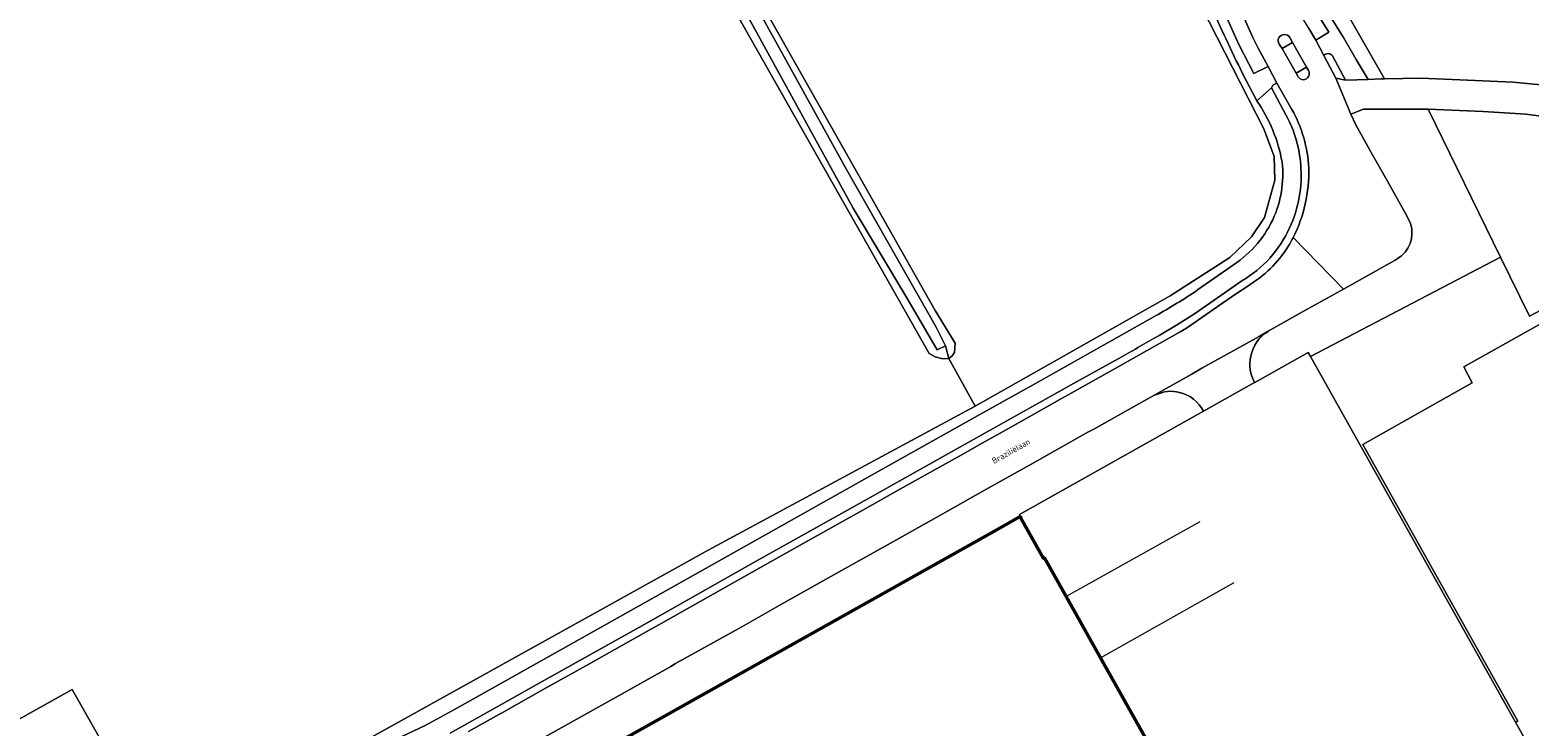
# Model space of a CAD drawing. Header units: metres. Extents: x 113441 to 115918, y 474822 to 477887.
# Tile 76 of 145: x 114172 to 114419, y 476109 to 476224. Entities that reach past the tile are written whole.
import ezdxf
from ezdxf.enums import TextEntityAlignment as Align

# ---------------------------------------------------------------- set-up
doc = ezdxf.new("R2010")
doc.units = ezdxf.units.M
for name, color, linetype, lineweight in [('B-WE-GR-GRAS-GV', 252, 'Continuous', 13), ('B-WE-GR-GROENVOORZIENING-GV', 252, 'Continuous', 18), ('B-WE-IE-TERREINAFSCHEIDING_KUNSTMATIG_MUUR-G', 252, 'IE-TERREINAFSCHEIDING-KUNSTMATIG-DICHT', 18), ('B-WE-OG-BEBOUWING-GV', 7, 'Continuous', 50), ('B-WE-OG-TERREIN_ERF-GV', 252, 'Continuous', 18), ('B-WE-OG-TOPOGRAFIE-T18', 7, 'Continuous', 18), ('B-WE-OG-WATER-GV', 252, 'Continuous', 18), ('B-WE-OG-WATER_SLOOT-GV', 252, 'Continuous', 18), ('B-WE-VH-VERHARDING_GESLOTEN-GV', 252, 'Continuous', 18), ('B-WE-VH-VERHARDING_OPEN-GV', 252, 'Continuous', 18)]:
    doc.layers.add(name, color=color, linetype=linetype, lineweight=lineweight)
doc.styles.add('NLCS-ISO-ANNOTATIEF-T18', font='NLCS-ISO.ttf', dxfattribs={"height": 1.8})
doc.linetypes.add('IE-TERREINAFSCHEIDING-KUNSTMATIG-DICHT', pattern='A,8,-1,[82,NLCS.SHX,S=0.75,R=90,X=0,Y=0],-1', length=10)

msp = doc.modelspace()

# ---------------------------------------------------------------- linework, layer by layer
at = {"layer": 'B-WE-GR-GRAS-GV'}
for points in [[(114272.517, 476363.003), (114272.626, 476361.08), (114273.283, 476358.922), (114273.003, 476358.133), (114276.818, 476360.148), (114281.792, 476361.101), (114284.65, 476361.418), (114285.92, 476361.207), (114286.767, 476360.042), (114299.043, 476342.051), (114312.272, 476319.72), (114345.293, 476261.405), (114363.528, 476229.93), (114375.138, 476207.219), (114376.831, 476202.668), (114376.937, 476198.752), (114375.243, 476192.614), (114373.127, 476189.439), (114369.528, 476186.052), (114359.686, 476179.702), (114327.595, 476161.544), (114283.635, 476137.828), (114197.91, 476090.203)], [(114327.595, 476161.544), (114323.254, 476169.363), (114322.26, 476169.33), (114320.984, 476169.681), (114320.035, 476170.189), (114227.875, 476332.872), (114226.67, 476331.728), (114188.462, 476310.612), (114190.581, 476305.438), (114202.244, 476283.909), (114212.96, 476265.339), (114213.408, 476264.167), (114212.976, 476263.291), (114212.418, 476262.827), (114211.046, 476262.59), (114209.418, 476262.973), (114207.711, 476265.611), (114196.235, 476286.453), (114183.959, 476308.066), (114156.672, 476292.797)], [(114233.451, 476332.157), (114320.991, 476177.302), (114324.294, 476171.897), (114324.212, 476170.388), (114323.817, 476169.821), (114323.254, 476169.363), (114327.595, 476161.544), (114359.686, 476179.702), (114369.528, 476186.052), (114373.127, 476189.439), (114375.243, 476192.614), (114376.937, 476198.752), (114376.831, 476202.668), (114375.138, 476207.219), (114363.528, 476229.93)], [(114482.256, 476236.941), (114418.837, 476244.285), (114409.788, 476244.92), (114404.39, 476245.079), (114383.286, 476236.035), (114395.009, 476215.466), (114401.026, 476215.563), (114407.41, 476215.316), (114416.197, 476214.9), (114425.915, 476213.973), (114426.92, 476213.79), (114439.522, 476212.194), (114445.732, 476212.174), (114448.513, 476212.679), (114461.462, 476220.534)], [(114374.004, 476211.849), (114371.649, 476216.347)], [(114364.228, 476180.674), (114369.606, 476184.43)], [(114195.437, 476086.718), (114223.856, 476102.664), (114223.936, 476102.555), (114227.068, 476104.131), (114231.187, 476106.19), (114237.009, 476108.935), (114241.856, 476111.584), (114274.038, 476129.636), (114309.774, 476149.72), (114328.374, 476160.14), (114338.035, 476165.553), (114357.322, 476176.407)], [(114100.523, 476071.037), (114134.193, 476089.895), (114133.347, 476091.344), (114142.954, 476096.735), (114143.764, 476095.266), (114156.286, 476102.246), (114159.4, 476103.982), (114178.912, 476114.858), (114193.406, 476089.279), (114195.396, 476089.541), (114197.91, 476090.203), (114283.635, 476137.828), (114327.595, 476161.544)]]:
    msp.add_lwpolyline(points, dxfattribs=at)
for points in [[(114371.649, 476216.347, -0.0165799), (114366.397, 476227.68)], [(114378.146, 476201.719, 0.105862), (114374.004, 476211.849)], [(114376.615, 476192.256, 0.1366831), (114378.146, 476201.719)], [(114369.606, 476184.43, 0.1397357), (114376.615, 476192.256)], [(114357.322, 476176.407, 0.0173913), (114364.228, 476180.674)]]:
    msp.add_lwpolyline(points, format="xyb", dxfattribs=at)
msp.add_lwpolyline([(114414.128, 476186.092), (114382.827, 476169.704), (114416.602, 476109.475), (114416.95, 476109.66), (114391.43, 476155.22), (114409.472, 476165.372), (114408.065, 476168.008), (114429.898, 476180.252), (114429.029, 476181.766), (114418.892, 476176.372)], close=True, dxfattribs=at)
at = {"layer": 'B-WE-GR-GROENVOORZIENING-GV'}
for points in [[(114363.292, 476238.426), (114371.014, 476221.128), (114373.465, 476216.347), (114375.834, 476217.481), (114374.21, 476220.489), (114373.317, 476222.293), (114369.89, 476230.039), (114369.388, 476230.905), (114366.792, 476235.575), (114361.466, 476245.054), (114357.333, 476252.437), (114351.215, 476263.377), (114345.972, 476272.685), (114341.234, 476281.179), (114336.595, 476289.484), (114331.722, 476298.142), (114327.095, 476306.43), (114321.787, 476315.994), (114321.283, 476316.809), (114316.982, 476324.515), (114312.299, 476332.951), (114308.022, 476340.547)], [(114394.478, 476215.457), (114395.009, 476215.466), (114383.286, 476236.035), (114330.455, 476328.733), (114328.581, 476332.143)], [(114345.368, 476297.419), (114349.885, 476289.259), (114365.855, 476260.717), (114379.264, 476236.72), (114382.092, 476232.01), (114385.925, 476225.97), (114388.251, 476222.295), (114390.319, 476218.646), (114392.319, 476215.343), (114394.478, 476215.457)], [(114382.509, 476223.872), (114383.689, 476221.802), (114385.832, 476223.143), (114380.109, 476232.395)], [(114384.994, 476219.328), (114387.013, 476215.554), (114388.578, 476215.219), (114386.435, 476219.271)], [(114379.748, 476210.416), (114377.264, 476214.764), (114376.606, 476214.394), (114376.41, 476213.975), (114378.839, 476209.423)], [(114373.625, 476165.43), (114373.668, 476165.454), (114382.437, 476170.399), (114382.827, 476169.704), (114414.128, 476186.092), (114402.189, 476210.453)], [(114402.189, 476210.453), (114391.539, 476210.469), (114389.482, 476209.666), (114390.301, 476207.875), (114392.816, 476203.342), (114395.501, 476198.587), (114398.443, 476193.267), (114398.859, 476192.554), (114399.282, 476191.617)], [(114424.96, 476208.755), (114418.263, 476209.619), (114411.242, 476210.07), (114402.189, 476210.453), (114414.128, 476186.092), (114418.892, 476176.372), (114429.029, 476181.766)], [(114397.102, 476185.795), (114396.763, 476185.599), (114388.245, 476180.826), (114381.889, 476177.293), (114375.84, 476173.865), (114375.843, 476173.859)], [(114244.133, 476107.945), (114249.155, 476110.762), (114249.576, 476110.989), (114256.458, 476114.846), (114263.478, 476118.782), (114274.305, 476124.863), (114274.986, 476125.261), (114282.302, 476129.371), (114292.11, 476134.894), (114299.163, 476138.833), (114309.124, 476144.409), (114315.316, 476147.908), (114325.198, 476153.436), (114328.739, 476155.436), (114332.683, 476157.658), (114341.943, 476162.83), (114344.408, 476164.206), (114351.505, 476168.234), (114361.348, 476173.762), (114362.388, 476174.396), (114368.154, 476178.415), (114370.649, 476180.1), (114372.326, 476181.182), (114373.986, 476182.338)], [(114371.536, 476182.171), (114363.874, 476176.854), (114360.768, 476174.896), (114357.881, 476173.185)], [(114351.644, 476169.619), (114343.781, 476165.279), (114324.59, 476154.536), (114308.444, 476145.437), (114291.443, 476135.932), (114273.669, 476125.908), (114255.823, 476115.929), (114248.782, 476111.962), (114241.145, 476107.67)], [(114357.328, 476163.391), (114357.295, 476163.45), (114354.562, 476161.907), (114347.126, 476157.762), (114346.175, 476157.231), (114336.542, 476151.843), (114329.27, 476147.755), (114323.931, 476144.728), (114314.64, 476139.523), (114312.287, 476138.181), (114305.591, 476134.445), (114295.319, 476128.674), (114289.161, 476125.207), (114278.243, 476119.121), (114277.47, 476118.639), (114269.334, 476114.117), (114260.045, 476108.868), (114254.826, 476105.956)], [(114331.036, 476141.109), (114334.916, 476143.288), (114335.009, 476143.34), (114335.061, 476143.369), (114334.894, 476143.667), (114334.896, 476143.669), (114365.185, 476160.688)], [(114239.421, 476089.717), (114331.036, 476141.109)]]:
    msp.add_lwpolyline(points, dxfattribs=at)
for points in [[(114386.435, 476219.271, 0.4238931), (114384.994, 476219.328)], [(114378.839, 476209.423, -0.1032456), (114381.213, 476201.258)], [(114382.532, 476200.741, 0.1174209), (114379.748, 476210.416)], [(114381.213, 476201.258, -0.1299587), (114379.376, 476190.9)], [(114379.971, 476189.328, 0.1252603), (114382.532, 476200.741)], [(114379.376, 476190.9, -0.152418), (114371.536, 476182.171)], [(114373.986, 476182.338, 0.1207146), (114379.971, 476189.328)], [(114399.282, 476191.617, -0.355024), (114397.102, 476185.795)], [(114357.881, 476173.185, -0.0010005), (114351.644, 476169.619)], [(114375.843, 476173.859, 0.211781), (114372.981, 476169.773)], [(114372.981, 476169.773, 0.1820744), (114373.625, 476165.43)], [(114361.251, 476163.811, 0.1776163), (114357.328, 476163.391)], [(114365.185, 476160.688, 0.2185288), (114361.251, 476163.811)]]:
    msp.add_lwpolyline(points, format="xyb", dxfattribs=at)
at = {"layer": 'B-WE-IE-TERREINAFSCHEIDING_KUNSTMATIG_MUUR-G'}
for points in [[(114364.588, 476142.49), (114342.576, 476130.174)], [(114348.232, 476120.094), (114370.235, 476132.478)]]:
    msp.add_lwpolyline(points, dxfattribs=at)
at = {"layer": 'B-WE-OG-BEBOUWING-GV'}
msp.add_lwpolyline([(114362.015, 476095.528), (114348.232, 476120.094), (114342.576, 476130.174), (114339.288, 476136.034), (114339.009, 476136.527), (114338.87, 476136.449), (114335.082, 476143.21), (114335.009, 476143.34), (114334.916, 476143.288), (114331.036, 476141.109), (114239.421, 476089.717)], dxfattribs=at)
at = {"layer": 'B-WE-OG-TERREIN_ERF-GV'}
msp.add_lwpolyline([(114460.164, 476127.593), (114457.789, 476131.658), (114457.35, 476132.41), (114457.28, 476132.535), (114431.65, 476177.85), (114431.936, 476178.011), (114430.51, 476180.595), (114429.898, 476180.252), (114408.065, 476168.008), (114409.472, 476165.372), (114391.43, 476155.22), (114416.95, 476109.66), (114416.602, 476109.475), (114431.122, 476083.582), (114445.447, 476058.217), (114474.972, 476075.248), (114474.952, 476075.284), (114485.064, 476081.061), (114491.001, 476070.497), (114492.429, 476071.318), (114486.216, 476081.734), (114483.404, 476086.448), (114477.002, 476097.602)], close=True, dxfattribs=at)
at = {"layer": 'B-WE-OG-WATER-GV'}
msp.add_lwpolyline([(114267.248, 476269.971), (114248.789, 476303.279), (114236.652, 476324.957), (114231.043, 476335), (114229.868, 476334.407), (114228.125, 476333.521), (114229.239, 476332.837), (114230.956, 476330.609), (114249.825, 476297.29), (114272.157, 476258.011), (114290.358, 476225.324), (114307.507, 476194.165), (114316.335, 476179.39), (114321.363, 476170.839), (114322.714, 476171.458), (114321.194, 476174.533), (114306.413, 476200.497), (114286.456, 476236.575)], close=True, dxfattribs=at)
at = {"layer": 'B-WE-OG-WATER_SLOOT-GV'}
msp.add_lwpolyline([(114227.875, 476332.872), (114320.035, 476170.189), (114320.984, 476169.681), (114322.26, 476169.33), (114323.254, 476169.363), (114322.714, 476171.458), (114321.363, 476170.839), (114316.335, 476179.39), (114307.507, 476194.165), (114290.358, 476225.324), (114272.157, 476258.011), (114249.825, 476297.29), (114230.956, 476330.609), (114229.239, 476332.837), (114228.125, 476333.521)], close=True, dxfattribs=at)
msp.add_lwpolyline([(114286.456, 476236.575), (114306.413, 476200.497), (114321.194, 476174.533), (114322.714, 476171.458), (114323.254, 476169.363), (114323.817, 476169.821), (114324.212, 476170.388), (114324.294, 476171.897), (114320.991, 476177.302), (114233.451, 476332.157)], dxfattribs=at)
at = {"layer": 'B-WE-VH-VERHARDING_GESLOTEN-GV'}
for points in [[(114308.022, 476340.547), (114312.299, 476332.951), (114316.982, 476324.515), (114321.283, 476316.809), (114321.787, 476315.994), (114327.095, 476306.43), (114331.722, 476298.142), (114336.595, 476289.484), (114341.234, 476281.179), (114345.972, 476272.685), (114351.215, 476263.377), (114357.333, 476252.437), (114361.466, 476245.054), (114366.792, 476235.575), (114369.388, 476230.905), (114369.89, 476230.039), (114373.317, 476222.293), (114374.21, 476220.489), (114375.834, 476217.481), (114377.264, 476214.764), (114379.748, 476210.416)], [(114399.282, 476191.617), (114398.859, 476192.554), (114398.443, 476193.267), (114395.501, 476198.587), (114392.816, 476203.342), (114390.301, 476207.875), (114389.482, 476209.666), (114387.013, 476215.554), (114384.994, 476219.328), (114383.689, 476221.802), (114382.509, 476223.872), (114382.004, 476224.701), (114381.459, 476225.558), (114376.062, 476233.353), (114367.929, 476247.783), (114367.573, 476248.357), (114362.089, 476258.129), (114357.111, 476267.064), (114352.466, 476275.382), (114348.194, 476282.993)], [(114371.649, 476216.347), (114374.004, 476211.849), (114376.41, 476213.975), (114376.606, 476214.394), (114377.264, 476214.764), (114375.834, 476217.481), (114373.465, 476216.347), (114371.014, 476221.128), (114363.292, 476238.426)], [(114379.397, 476222.242), (114379.856, 476221.433)], [(114379.856, 476221.433), (114382.139, 476217.402), (114382.471, 476216.829)], [(114380.777, 476215.816), (114380.442, 476216.412), (114378.133, 476220.447), (114377.67, 476221.197)], [(114426.92, 476213.79), (114425.915, 476213.973), (114416.197, 476214.9), (114407.41, 476215.316), (114401.026, 476215.563), (114395.009, 476215.466), (114394.478, 476215.457), (114392.319, 476215.343), (114388.578, 476215.219), (114387.013, 476215.554), (114389.482, 476209.666), (114391.539, 476210.469), (114402.189, 476210.453), (114411.242, 476210.07), (114418.263, 476209.619), (114424.96, 476208.755), (114432.454, 476207.553), (114439.879, 476206.473), (114450.066, 476211.86)], [(114254.826, 476105.956), (114260.045, 476108.868), (114269.334, 476114.117), (114277.47, 476118.639), (114278.243, 476119.121), (114289.161, 476125.207), (114295.319, 476128.674), (114305.591, 476134.445), (114312.287, 476138.181), (114314.64, 476139.523), (114323.931, 476144.728), (114329.27, 476147.755), (114336.542, 476151.843), (114346.175, 476157.231), (114347.126, 476157.762), (114354.562, 476161.907), (114357.295, 476163.45), (114363.164, 476166.765), (114364.937, 476167.779), (114374.354, 476173.023), (114375.84, 476173.865), (114381.889, 476177.293), (114388.245, 476180.826), (114379.971, 476189.328)], [(114379.971, 476189.328), (114388.245, 476180.826), (114396.763, 476185.599), (114397.102, 476185.795)], [(114373.986, 476182.338), (114372.326, 476181.182), (114370.649, 476180.1), (114368.154, 476178.415), (114362.388, 476174.396), (114361.348, 476173.762), (114351.505, 476168.234), (114344.408, 476164.206), (114341.943, 476162.83), (114332.683, 476157.658), (114328.739, 476155.436), (114325.198, 476153.436), (114315.316, 476147.908), (114309.124, 476144.409), (114299.163, 476138.833), (114292.11, 476134.894), (114282.302, 476129.371), (114274.986, 476125.261), (114274.305, 476124.863), (114263.478, 476118.782), (114256.458, 476114.846), (114249.576, 476110.989), (114249.155, 476110.762), (114244.133, 476107.945)], [(114187.372, 476085.889), (114193.406, 476089.279), (114178.912, 476114.858), (114159.4, 476103.982), (114156.286, 476102.246), (114143.764, 476095.266), (114142.954, 476096.735), (114133.347, 476091.344), (114134.193, 476089.895), (114147.517, 476066.126), (114148.362, 476064.615), (114157.907, 476070.107), (114157.103, 476071.571), (114169.667, 476078.633), (114183.808, 476086.581)]]:
    msp.add_lwpolyline(points, dxfattribs=at)
for points in [[(114366.397, 476227.68, 0.0165799), (114371.649, 476216.347)], [(114377.67, 476221.197, -1.0473952), (114379.397, 476222.242)], [(114382.471, 476216.829, -1.0364681), (114380.777, 476215.816)], [(114379.748, 476210.416, -0.1174209), (114382.532, 476200.741)], [(114382.532, 476200.741, -0.1252603), (114379.971, 476189.328)], [(114379.971, 476189.328, -0.1207146), (114373.986, 476182.338)], [(114397.102, 476185.795, 0.355024), (114399.282, 476191.617)]]:
    msp.add_lwpolyline(points, format="xyb", dxfattribs=at)
at = {"layer": 'B-WE-VH-VERHARDING_OPEN-GV'}
for points in [[(114341.022, 476301.955), (114342.615, 476299.187), (114348.589, 476288.472), (114364.529, 476260.014), (114377.628, 476236.582), (114380.109, 476232.395), (114385.832, 476223.143), (114383.689, 476221.802), (114384.994, 476219.328)], [(114386.435, 476219.271), (114388.578, 476215.219), (114392.319, 476215.343), (114390.319, 476218.646), (114388.251, 476222.295), (114385.925, 476225.97), (114382.092, 476232.01), (114379.264, 476236.72), (114365.855, 476260.717), (114349.885, 476289.259), (114345.368, 476297.419)], [(114378.133, 476220.447), (114379.856, 476221.433), (114379.397, 476222.242)], [(114377.67, 476221.197), (114378.133, 476220.447)], [(114382.139, 476217.402), (114380.442, 476216.412), (114380.777, 476215.816)], [(114382.471, 476216.829), (114382.139, 476217.402)], [(114378.839, 476209.423), (114376.41, 476213.975), (114374.004, 476211.849)], [(114369.606, 476184.43), (114364.228, 476180.674)], [(114357.881, 476173.185), (114360.768, 476174.896), (114363.874, 476176.854), (114371.536, 476182.171)], [(114357.322, 476176.407), (114338.035, 476165.553), (114328.374, 476160.14), (114309.774, 476149.72), (114274.038, 476129.636), (114241.856, 476111.584), (114237.009, 476108.935), (114231.187, 476106.19), (114227.068, 476104.131), (114223.936, 476102.555), (114223.856, 476102.664), (114195.437, 476086.718)], [(114375.84, 476173.865), (114374.354, 476173.023), (114364.937, 476167.779), (114363.164, 476166.765), (114357.295, 476163.45), (114357.328, 476163.391)], [(114375.843, 476173.859), (114375.84, 476173.865)], [(114241.145, 476107.67), (114248.782, 476111.962), (114255.823, 476115.929), (114273.669, 476125.908), (114291.443, 476135.932), (114308.444, 476145.437), (114324.59, 476154.536), (114343.781, 476165.279), (114351.644, 476169.619)], [(114416.602, 476109.475), (114382.827, 476169.704), (114382.437, 476170.399), (114373.668, 476165.454), (114373.625, 476165.43), (114365.185, 476160.688), (114334.896, 476143.669), (114334.894, 476143.667), (114335.061, 476143.369), (114335.009, 476143.34), (114335.082, 476143.21), (114338.87, 476136.449), (114339.009, 476136.527), (114339.288, 476136.034), (114342.576, 476130.174), (114348.232, 476120.094), (114362.015, 476095.528), (114374.191, 476073.144), (114374.474, 476073.302), (114375.179, 476072.043), (114375.357, 476071.761), (114377.335, 476072.884)], [(114365.185, 476160.688), (114373.625, 476165.43)], [(114377.847, 476071.975), (114375.824, 476070.834), (114383.948, 476056.237), (114428.336, 476080.918), (114429.475, 476080.616), (114433.184, 476075.414), (114437.073, 476068.979), (114437.927, 476068.28), (114441.301, 476064.055), (114442.939, 476059.785), (114445.447, 476058.217), (114431.122, 476083.582), (114416.602, 476109.475)]]:
    msp.add_lwpolyline(points, dxfattribs=at)
for points in [[(114379.397, 476222.242, 1.0473952), (114377.67, 476221.197)], [(114384.994, 476219.328, -0.4238931), (114386.435, 476219.271)], [(114380.777, 476215.816, 1.0364681), (114382.471, 476216.829)], [(114374.004, 476211.849, -0.105862), (114378.146, 476201.719)], [(114381.213, 476201.258, 0.1032456), (114378.839, 476209.423)], [(114378.146, 476201.719, -0.1366831), (114376.615, 476192.256)], [(114379.376, 476190.9, 0.1299587), (114381.213, 476201.258)], [(114376.615, 476192.256, -0.1397357), (114369.606, 476184.43)], [(114371.536, 476182.171, 0.152418), (114379.376, 476190.9)], [(114364.228, 476180.674, -0.0173913), (114357.322, 476176.407)], [(114351.644, 476169.619, 0.0010005), (114357.881, 476173.185)], [(114372.981, 476169.773, -0.211781), (114375.843, 476173.859)], [(114373.625, 476165.43, -0.1820744), (114372.981, 476169.773)], [(114357.328, 476163.391, -0.1776163), (114361.251, 476163.811)], [(114361.251, 476163.811, -0.2185288), (114365.185, 476160.688)]]:
    msp.add_lwpolyline(points, format="xyb", dxfattribs=at)
msp.add_lwpolyline([(114379.856, 476221.433), (114378.133, 476220.447), (114380.442, 476216.412), (114382.139, 476217.402)], close=True, dxfattribs=at)

# ---------------------------------------------------------------- texts
at = {"layer": 'B-WE-OG-TOPOGRAFIE-T18', "style": 'NLCS-ISO-ANNOTATIEF-T18'}
msp.add_text('Braziliëlaan', height=1, rotation=29.2, dxfattribs=at).set_placement((114333.496, 476154.126), align=Align.MIDDLE)

doc.saveas('drawing.dxf')
